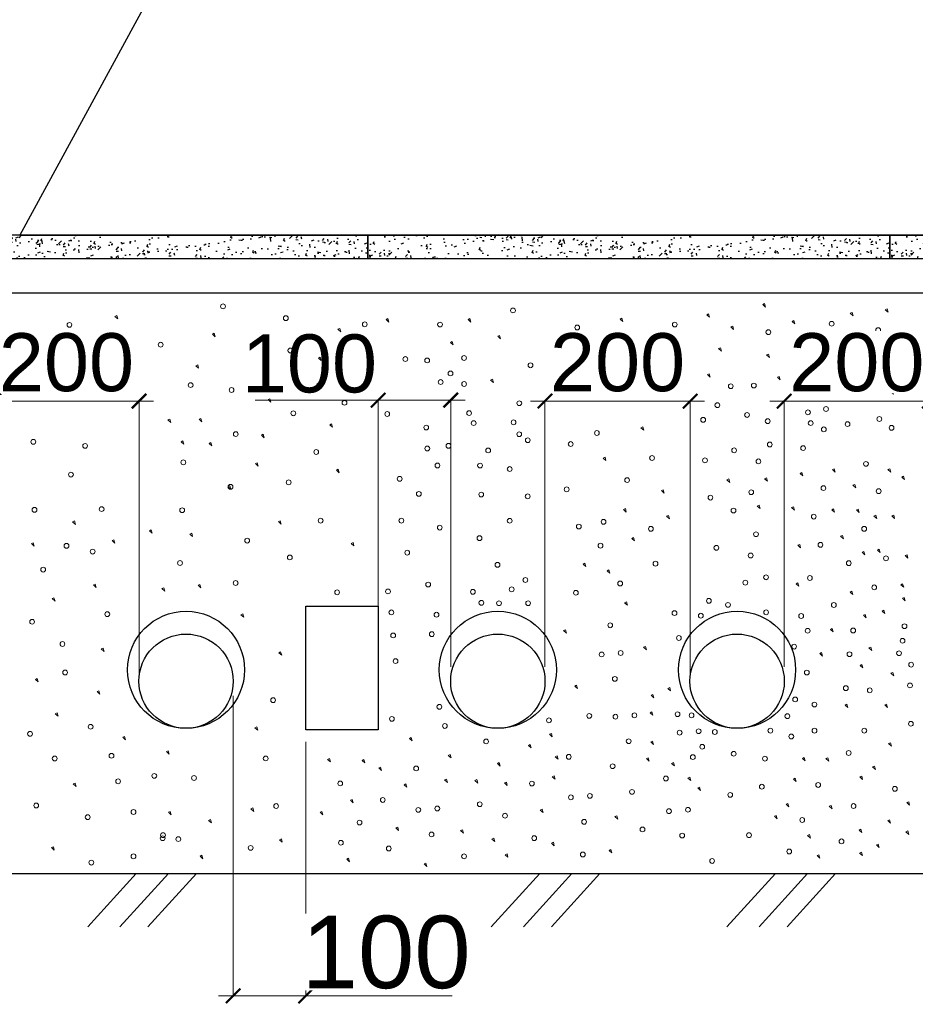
# Model space of a CAD drawing. Header units: millimetres. Extents: x 523209 to 536718, y -48289 to -47398.
# Tile 93 of 116: x 533691 to 533709, y -47885 to -47864. Entities that reach past the tile are written whole.
import ezdxf

# ---------------------------------------------------------------- set-up
doc = ezdxf.new("R2010")
doc.units = ezdxf.units.MM
doc.layers.get('Defpoints').update_dxf_attribs({"color": 140})
doc.layers.add('Размер', color=7, linetype='Continuous', lineweight=13)
doc.layers.add('Схема', color=1, linetype='Continuous', true_color=0xff0000)
doc.styles.get("Standard").update_dxf_attribs({"font": 'arial.ttf'})
doc.dimstyles.new('1-100(2.5)', dxfattribs={"dimscale": 100, "dimtxt": 2.5, "dimasz": 2, "dimexe": 1, "dimexo": 1, "dimgap": 1, "dimtad": 1, "dimdec": 0, "dimzin": 9, "dimtxsty": 'Standard', "dimblk": 'ARCHTICK', "dimcen": 0, "dimdle": 0.5, "dimclrd": 5, "dimclre": 5, "dimclrt": 5, "dimadec": 0, "dimazin": 0, "dimtm": 1e-09, "dimtfac": 1, "dimtdec": 0, "dimtmove": 0, "dimatfit": 3, "dimldrblk": 'NONE', "dimfxl": 1, "dimlwd": 15, "dimlwe": 15, "dimarcsym": 0})

# ---------------------------------------------------------------- blocks, each defined once
blk = doc.blocks.new('_ArchTick')
at = {"color": 0, "linetype": 'ByBlock', "const_width": 0.15}
blk.add_lwpolyline([(-0.5, -0.5), (0.5, 0.5)], dxfattribs=at)
blk = doc.blocks.new('*D318')
at = {"layer": 'Defpoints', "color": 0, "linetype": 'Continuous', "lineweight": 30, "ltscale": 50, "transparency": 16777216}
for p in [(5206848.7, 918620.4), (5206948.7, 918556.8), (5206948.7, 918186.3)]:
    blk.add_point(p, dxfattribs=at)
at = {"layer": 'Схема', "color": 7, "linetype": 'Continuous', "lineweight": 15, "ltscale": 50, "transparency": 16777216}
for p, q in [((5206848.7, 918600.4), (5206848.7, 918186.3)), ((5206948.7, 918536.8), (5206948.7, 918186.3)), ((5206828.7, 918186.3), (5206948.7, 918186.3)), ((5206948.7, 918186.3), (5207150.6, 918186.3))]:
    blk.add_line(p, q, dxfattribs=at)
at = {"layer": 'Схема', "color": 7, "linetype": 'Continuous', "lineweight": 15, "ltscale": 50, "transparency": 16777216, "xscale": 20.00000000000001, "yscale": 20.00000000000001, "zscale": 20.00000000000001, "rotation": 180}
blk.add_blockref('_ArchTick', (5206848.7, 918186.3), dxfattribs=at)
at = {"layer": 'Схема', "color": 7, "linetype": 'Continuous', "lineweight": 15, "ltscale": 50, "transparency": 16777216, "xscale": 20.00000000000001, "yscale": 20.00000000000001, "zscale": 20.00000000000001}
blk.add_blockref('_ArchTick', (5206948.7, 918186.3), dxfattribs=at)
at = {"layer": 'Схема', "color": 7, "linetype": 'Continuous', "lineweight": 20, "ltscale": 50, "transparency": 16777216, "insert": (5207059.7, 918246.3), "char_height": 30, "attachment_point": 5, "bg_fill": 3, "box_fill_scale": 1.1, "bg_fill_color": 256, "bg_fill_true_color": 13158600, "bg_fill_transparency": 0}
blk.add_mtext('{\\H3.33333x;100}', dxfattribs=at)
blk = doc.blocks.new('_None')
blk = doc.blocks.new('*D319')
at = {"layer": 'Defpoints', "color": 0, "linetype": 'Continuous', "lineweight": 30, "ltscale": 50, "transparency": 16777216}
for p in [(5207048.7, 919008.1), (5207148.7, 918620.4), (5207048.7, 918556.8)]:
    blk.add_point(p, dxfattribs=at)
at = {"layer": 'Схема', "color": 7, "linetype": 'Continuous', "lineweight": 15, "ltscale": 50, "transparency": 16777216}
for p, q in [((5207048.7, 919008.1), (5206879.1, 919008.1)), ((5207048.7, 918576.8), (5207048.7, 919008.1)), ((5207168.7, 919008.1), (5207048.7, 919008.1)), ((5207148.7, 918640.4), (5207148.7, 919008.1))]:
    blk.add_line(p, q, dxfattribs=at)
at = {"layer": 'Схема', "color": 7, "linetype": 'Continuous', "lineweight": 15, "ltscale": 50, "transparency": 16777216, "xscale": 20.00000000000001, "yscale": 20.00000000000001, "zscale": 20.00000000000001, "rotation": 180}
blk.add_blockref('_ArchTick', (5207048.7, 919008.1), dxfattribs=at)
at = {"layer": 'Схема', "color": 7, "linetype": 'Continuous', "lineweight": 15, "ltscale": 50, "transparency": 16777216, "xscale": 20.00000000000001, "yscale": 20.00000000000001, "zscale": 20.00000000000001}
blk.add_blockref('_ArchTick', (5207148.7, 919008.1), dxfattribs=at)
at = {"layer": 'Схема', "color": 7, "linetype": 'Continuous', "lineweight": 20, "ltscale": 50, "transparency": 16777216, "insert": (5206953.9, 919058.1), "char_height": 30, "attachment_point": 5, "bg_fill": 3, "box_fill_scale": 1.1, "bg_fill_color": 256, "bg_fill_true_color": 13158600, "bg_fill_transparency": 0}
blk.add_mtext('{\\H2.66667x;100}', dxfattribs=at)
blk = doc.blocks.new('*D323')
at = {"layer": 'Defpoints', "color": 0, "linetype": 'Continuous', "lineweight": 30, "ltscale": 50, "transparency": 16777216}
for p in [(5206718.9, 919006.7), (5206518.7, 918620.4), (5206718.9, 918606.2)]:
    blk.add_point(p, dxfattribs=at)
at = {"layer": 'Схема', "color": 7, "linetype": 'Continuous', "lineweight": 15, "ltscale": 50, "transparency": 16777216}
for p, q in [((5206498.7, 919006.7), (5206738.9, 919006.7)), ((5206518.7, 918640.4), (5206518.7, 919006.7)), ((5206718.9, 918626.2), (5206718.9, 919006.7))]:
    blk.add_line(p, q, dxfattribs=at)
at = {"layer": 'Схема', "color": 7, "linetype": 'Continuous', "lineweight": 15, "ltscale": 50, "transparency": 16777216, "xscale": 20.00000000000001, "yscale": 20.00000000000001, "zscale": 20.00000000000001, "rotation": 180}
blk.add_blockref('_ArchTick', (5206518.7, 919006.7), dxfattribs=at)
at = {"layer": 'Схема', "color": 7, "linetype": 'Continuous', "lineweight": 15, "ltscale": 50, "transparency": 16777216, "xscale": 20.00000000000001, "yscale": 20.00000000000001, "zscale": 20.00000000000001}
blk.add_blockref('_ArchTick', (5206718.9, 919006.7), dxfattribs=at)
at = {"layer": 'Схема', "color": 7, "linetype": 'Continuous', "lineweight": 20, "ltscale": 50, "transparency": 16777216, "insert": (5206618.8, 919059.8), "char_height": 30, "attachment_point": 5, "bg_fill": 3, "box_fill_scale": 1.1, "bg_fill_color": 256, "bg_fill_true_color": 13158600, "bg_fill_transparency": 0}
blk.add_mtext('{\\H2.66667x;200}', dxfattribs=at)
blk = doc.blocks.new('*D324')
at = {"layer": 'Defpoints', "color": 0, "linetype": 'Continuous', "lineweight": 30, "ltscale": 50, "transparency": 16777216}
for p in [(5207478.9, 919006.7), (5207278.7, 918620.4), (5207478.9, 918606.2)]:
    blk.add_point(p, dxfattribs=at)
at = {"layer": 'Схема', "color": 7, "linetype": 'Continuous', "lineweight": 15, "ltscale": 50, "transparency": 16777216}
for p, q in [((5207258.7, 919006.7), (5207498.9, 919006.7)), ((5207278.7, 918640.4), (5207278.7, 919006.7)), ((5207478.9, 918626.2), (5207478.9, 919006.7))]:
    blk.add_line(p, q, dxfattribs=at)
at = {"layer": 'Схема', "color": 7, "linetype": 'Continuous', "lineweight": 15, "ltscale": 50, "transparency": 16777216, "xscale": 20.00000000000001, "yscale": 20.00000000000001, "zscale": 20.00000000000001, "rotation": 180}
blk.add_blockref('_ArchTick', (5207278.7, 919006.7), dxfattribs=at)
at = {"layer": 'Схема', "color": 7, "linetype": 'Continuous', "lineweight": 15, "ltscale": 50, "transparency": 16777216, "xscale": 20.00000000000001, "yscale": 20.00000000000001, "zscale": 20.00000000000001}
blk.add_blockref('_ArchTick', (5207478.9, 919006.7), dxfattribs=at)
at = {"layer": 'Схема', "color": 7, "linetype": 'Continuous', "lineweight": 20, "ltscale": 50, "transparency": 16777216, "insert": (5207378.8, 919059.8), "char_height": 30, "attachment_point": 5, "bg_fill": 3, "box_fill_scale": 1.1, "bg_fill_color": 256, "bg_fill_true_color": 13158600, "bg_fill_transparency": 0}
blk.add_mtext('{\\H2.66667x;200}', dxfattribs=at)
blk = doc.blocks.new('*D325')
at = {"layer": 'Defpoints', "color": 0, "linetype": 'Continuous', "lineweight": 30, "ltscale": 50, "transparency": 16777216}
for p in [(5207808.9, 919006.7), (5207608.7, 918620.4), (5207808.9, 918606.2)]:
    blk.add_point(p, dxfattribs=at)
at = {"layer": 'Схема', "color": 7, "linetype": 'Continuous', "lineweight": 15, "ltscale": 50, "transparency": 16777216}
for p, q in [((5207588.7, 919006.7), (5207828.9, 919006.7)), ((5207608.7, 918640.4), (5207608.7, 919006.7)), ((5207808.9, 918626.2), (5207808.9, 919006.7))]:
    blk.add_line(p, q, dxfattribs=at)
at = {"layer": 'Схема', "color": 7, "linetype": 'Continuous', "lineweight": 15, "ltscale": 50, "transparency": 16777216, "xscale": 20.00000000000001, "yscale": 20.00000000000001, "zscale": 20.00000000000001, "rotation": 180}
blk.add_blockref('_ArchTick', (5207608.7, 919006.7), dxfattribs=at)
at = {"layer": 'Схема', "color": 7, "linetype": 'Continuous', "lineweight": 15, "ltscale": 50, "transparency": 16777216, "xscale": 20.00000000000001, "yscale": 20.00000000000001, "zscale": 20.00000000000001}
blk.add_blockref('_ArchTick', (5207808.9, 919006.7), dxfattribs=at)
at = {"layer": 'Схема', "color": 7, "linetype": 'Continuous', "lineweight": 20, "ltscale": 50, "transparency": 16777216, "insert": (5207708.8, 919059.8), "char_height": 30, "attachment_point": 5, "bg_fill": 3, "box_fill_scale": 1.1, "bg_fill_color": 256, "bg_fill_true_color": 13158600, "bg_fill_transparency": 0}
blk.add_mtext('{\\H2.66667x;200}', dxfattribs=at)
blk = doc.blocks.new('A$Cab4c6fdf')
at = {"layer": 'Размер', "linetype": 'Continuous', "lineweight": 30, "ltscale": 100}
h = blk.add_hatch(dxfattribs=at)
h.set_pattern_fill('AR-CONC', color=256, scale=0.2)
h.set_pattern_definition([(50, (-10445750.252, -1916817.446), (36.4369338, -3.18781711), [3.81, -41.91]), (355, (-10445750.25, -1916817.446), (-7.04868428, 38.21136905), [3.048, -33.52811683]), (100.4514447, (-10445747.215, -1916817.71), (29.38824942, 35.02355038), [3.23800176, -35.61804892]), (46.1842, (-10445750.25, -1916807.286), (54.21580818, -8.40846559), [5.715, -62.865]), (96.6355576, (-10445745.734, -1916807.987), (47.4808268, 49.48522492), [4.85700463, -53.42712163]), (351.1841512, (-10445750.25, -1916807.286), (47.4808268, 49.48522492), [4.5719934, -50.29194638]), (21, (-10445745.172, -1916809.826), (30.32287825, -20.45303964), [3.81, -41.91]), (326, (-10445745.17, -1916809.826), (12.36040567, 36.83759322), [3.048, -33.528]), (71.451445, (-10445742.645, -1916811.53), (42.68328386, 16.38455378), [3.23800176, -35.61798752]), (37.5, (-10445750.252, -1916817.446), (0.61772065, 16.911007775), [0, -33.1216, 0, -34.036, 0, -33.655]), (7.5, (-10445750.252, -1916817.446), (13.363932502, 20.036114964), [0, -19.4056, 0, -32.3596, 0, -12.827]), (327.5, (-10445761.58, -1916817.446), (27.118119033, -1.145748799), [0, -12.7, 0, -39.624, 0, -52.578]), (317.5, (-10445766.66, -1916817.446), (29.625836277, 5.085298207), [0, -16.51, 0, -26.3144, 0, -37.338])])
h.paths.add_polyline_path([(3374.5, 1661.9), (2654.5, 1661.9), (2654.5, 1629.9), (3374.5, 1629.9)])
h = blk.add_hatch(dxfattribs=at)
h.set_pattern_fill('AR-CONC', color=256, scale=0.2)
h.set_pattern_definition([(50, (-10445030.252, -1916817.446), (36.4369338, -3.18781711), [3.81, -41.91]), (355, (-10445030.25, -1916817.446), (-7.04868428, 38.21136905), [3.048, -33.52811683]), (100.4514447, (-10445027.215, -1916817.71), (29.38824942, 35.02355038), [3.23800176, -35.61804892]), (46.1842, (-10445030.25, -1916807.286), (54.21580818, -8.40846559), [5.715, -62.865]), (96.6355576, (-10445025.734, -1916807.987), (47.4808268, 49.48522492), [4.85700463, -53.42712163]), (351.1841512, (-10445030.25, -1916807.286), (47.4808268, 49.48522492), [4.5719934, -50.29194638]), (21, (-10445025.172, -1916809.826), (30.32287825, -20.45303964), [3.81, -41.91]), (326, (-10445025.17, -1916809.826), (12.36040567, 36.83759322), [3.048, -33.528]), (71.451445, (-10445022.645, -1916811.53), (42.68328386, 16.38455378), [3.23800176, -35.61798752]), (37.5, (-10445030.252, -1916817.446), (0.61772065, 16.911007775), [0, -33.1216, 0, -34.036, 0, -33.655]), (7.5, (-10445030.252, -1916817.446), (13.363932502, 20.036114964), [0, -19.4056, 0, -32.3596, 0, -12.827]), (327.5, (-10445041.58, -1916817.446), (27.118119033, -1.145748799), [0, -12.7, 0, -39.624, 0, -52.578]), (317.5, (-10445046.66, -1916817.446), (29.625836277, 5.085298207), [0, -16.51, 0, -26.3144, 0, -37.338])])
h.paths.add_polyline_path([(4094.5, 1661.9), (3374.5, 1661.9), (3374.5, 1629.9), (4094.5, 1629.9)])
h = blk.add_hatch(dxfattribs=at)
h.set_pattern_fill('AR-CONC', color=256, scale=0.2)
h.set_pattern_definition([(50, (-10444310.252, -1916817.446), (36.4369338, -3.18781711), [3.81, -41.91]), (355, (-10444310.25, -1916817.446), (-7.04868428, 38.21136905), [3.048, -33.52811683]), (100.4514447, (-10444307.215, -1916817.71), (29.38824942, 35.02355038), [3.23800176, -35.61804892]), (46.1842, (-10444310.25, -1916807.286), (54.21580818, -8.40846559), [5.715, -62.865]), (96.6355576, (-10444305.734, -1916807.987), (47.4808268, 49.48522492), [4.85700463, -53.42712163]), (351.1841512, (-10444310.25, -1916807.286), (47.4808268, 49.48522492), [4.5719934, -50.29194638]), (21, (-10444305.172, -1916809.826), (30.32287825, -20.45303964), [3.81, -41.91]), (326, (-10444305.17, -1916809.826), (12.36040567, 36.83759322), [3.048, -33.528]), (71.451445, (-10444302.645, -1916811.53), (42.68328386, 16.38455378), [3.23800176, -35.61798752]), (37.5, (-10444310.252, -1916817.446), (0.61772065, 16.911007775), [0, -33.1216, 0, -34.036, 0, -33.655]), (7.5, (-10444310.252, -1916817.446), (13.363932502, 20.036114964), [0, -19.4056, 0, -32.3596, 0, -12.827]), (327.5, (-10444321.58, -1916817.446), (27.118119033, -1.145748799), [0, -12.7, 0, -39.624, 0, -52.578]), (317.5, (-10444326.66, -1916817.446), (29.625836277, 5.085298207), [0, -16.51, 0, -26.3144, 0, -37.338])])
h.paths.add_polyline_path([(4814.5, 1661.9), (4094.5, 1661.9), (4094.5, 1629.9), (4814.5, 1629.9)])
at = {"layer": 'Схема', "color": 7, "linetype": 'Continuous', "lineweight": 30, "ltscale": 100}
for p, q in [((2894.5, 1661.9), (3854.5, 1661.9)), ((3854.5, 1661.9), (4814.5, 1661.9)), ((5102.9, 1581.9), (1574.9, 1581.9))]:
    blk.add_line(p, q, dxfattribs=at)
at = {"layer": 'Схема', "color": 7, "linetype": 'Continuous', "lineweight": 20, "ltscale": 100}
for p, q in [((3919.2, 1566.4), (3921.7, 1567.6)), ((3923.1, 1562.9), (3919.2, 1566.4)), ((3921.7, 1567.6), (3923.1, 1562.9)), ((3025.9, 1550), (3028.4, 1551.2)), ((3029.7, 1546.6), (3025.9, 1550)), ((3028.4, 1551.2), (3029.7, 1546.6)), ((3842, 1552.4), (3844.5, 1553.6)), ((3845.8, 1548.9), (3842, 1552.4)), ((3844.5, 1553.6), (3845.8, 1548.9)), ((4040, 1554.3), (4042.5, 1555.5)), ((4043.9, 1550.8), (4040, 1554.3)), ((4042.5, 1555.5), (4043.9, 1550.8)), ((4088.3, 1559.1), (4090.8, 1560.3)), ((4092.2, 1555.7), (4088.3, 1559.1)), ((4090.8, 1560.3), (4092.2, 1555.7)), ((3399.7, 1545.8), (3402.2, 1547)), ((3403.5, 1542.3), (3399.7, 1545.8)), ((3402.2, 1547), (3403.5, 1542.3)), ((3513, 1545.8), (3515.5, 1547)), ((3516.8, 1542.3), (3513, 1545.8)), ((3515.5, 1547), (3516.8, 1542.3)), ((3722.6, 1546.3), (3725.1, 1547.5)), ((3726.4, 1542.8), (3722.6, 1546.3)), ((3725.1, 1547.5), (3726.4, 1542.8)), ((3875.3, 1535.5), (3877.8, 1536.7)), ((3879.1, 1532), (3875.3, 1535.5)), ((3877.8, 1536.7), (3879.1, 1532)), ((3959.8, 1543.2), (3962.3, 1544.4)), ((3963.6, 1539.7), (3959.8, 1543.2)), ((3962.3, 1544.4), (3963.6, 1539.7)), ((3160.2, 1525.5), (3162.7, 1526.7)), ((3164, 1522), (3160.2, 1525.5)), ((3162.7, 1526.7), (3164, 1522)), ((3333.4, 1532.3), (3335.8, 1533.5)), ((3337.2, 1528.8), (3333.4, 1532.3)), ((3335.8, 1533.5), (3337.2, 1528.8)), ((3553.8, 1522.6), (3556.3, 1523.8)), ((3557.6, 1519.2), (3553.8, 1522.6)), ((3556.3, 1523.8), (3557.6, 1519.2)), ((2993.5, 1509.8), (2996, 1511)), ((2997.3, 1506.3), (2993.5, 1509.8)), ((2996, 1511), (2997.3, 1506.3)), ((3488.4, 1514.1), (3490.9, 1515.4)), ((3492.3, 1510.7), (3488.4, 1514.1)), ((3490.9, 1515.4), (3492.3, 1510.7)), ((3637.5, 1515.8), (3640, 1517.1)), ((3641.4, 1512.4), (3637.5, 1515.8)), ((3640, 1517.1), (3641.4, 1512.4)), ((3734.7, 1511.3), (3737.2, 1512.5)), ((3738.6, 1507.8), (3734.7, 1511.3)), ((3737.2, 1512.5), (3738.6, 1507.8)), ((4106.2, 1515.2), (4108.7, 1516.4)), ((4110, 1511.7), (4106.2, 1515.2)), ((4108.7, 1516.4), (4110, 1511.7)), ((3672, 1496.7), (3674.5, 1497.9)), ((3675.8, 1493.2), (3672, 1496.7)), ((3674.5, 1497.9), (3675.8, 1493.2)), ((3702.1, 1501.5), (3704.6, 1502.8)), ((3706, 1498.1), (3702.1, 1501.5)), ((3704.6, 1502.8), (3706, 1498.1)), ((3858.4, 1505.6), (3860.9, 1506.8)), ((3862.2, 1502.1), (3858.4, 1505.6)), ((3860.9, 1506.8), (3862.2, 1502.1)), ((3924.5, 1496.9), (3927, 1498.1)), ((3928.4, 1493.4), (3924.5, 1496.9)), ((3927, 1498.1), (3928.4, 1493.4)), ((4025.6, 1497.8), (4028.1, 1499)), ((4029.4, 1494.4), (4025.6, 1497.8)), ((4028.1, 1499), (4029.4, 1494.4)), ((3137.5, 1481.9), (3140, 1483.1)), ((3141.3, 1478.5), (3137.5, 1481.9)), ((3140, 1483.1), (3141.3, 1478.5)), ((3022.9, 1470), (3025.4, 1471.2)), ((3026.8, 1466.6), (3022.9, 1470)), ((3025.4, 1471.2), (3026.8, 1466.6)), ((3842.9, 1469.8), (3845.4, 1471)), ((3846.8, 1466.4), (3842.9, 1469.8)), ((3845.4, 1471), (3846.8, 1466.4)), ((3939.5, 1466), (3942, 1467.2)), ((3942, 1467.2), (3943.3, 1462.5)), ((3994.1, 1468.4), (3996.6, 1469.6)), ((3997.9, 1464.9), (3994.1, 1468.4)), ((3996.6, 1469.6), (3997.9, 1464.9)), ((3544, 1462.3), (3546.5, 1463.5)), ((3547.8, 1458.9), (3544, 1462.3)), ((3546.5, 1463.5), (3547.8, 1458.9)), ((3658.9, 1456.8), (3661.4, 1458.1)), ((3662.7, 1453.4), (3658.9, 1456.8)), ((3661.4, 1458.1), (3662.7, 1453.4)), ((3943.3, 1462.5), (3939.5, 1466)), ((4095.6, 1446.2), (4098.1, 1447.4)), ((4099.4, 1442.7), (4095.6, 1446.2)), ((4098.1, 1447.4), (4099.4, 1442.7)), ((3099, 1407.3), (3101.5, 1408.5)), ((3102.8, 1403.9), (3099, 1407.3)), ((3101.5, 1408.5), (3102.8, 1403.9)), ((3142, 1408.1), (3144.5, 1409.3)), ((3145.8, 1404.6), (3142, 1408.1)), ((3144.5, 1409.3), (3145.8, 1404.6)), ((3751.2, 1396.3), (3753.7, 1397.5)), ((3755.1, 1392.9), (3751.2, 1396.3)), ((3753.7, 1397.5), (3755.1, 1392.9)), ((3117.1, 1377.2), (3119.6, 1378.4)), ((3120.9, 1373.7), (3117.1, 1377.2)), ((3119.6, 1378.4), (3120.9, 1373.7)), ((3155.6, 1374.9), (3158.1, 1376.1)), ((3159.4, 1371.4), (3155.6, 1374.9)), ((3158.1, 1376.1), (3159.4, 1371.4)), ((3699.2, 1354.7), (3701.7, 1355.9)), ((3703, 1351.3), (3699.2, 1354.7)), ((3701.7, 1355.9), (3703, 1351.3)), ((3970.8, 1333.5), (3973.3, 1334.7)), ((3974.6, 1330), (3970.8, 1333.5)), ((3973.3, 1334.7), (3974.6, 1330)), ((4015.3, 1338.8), (4017.8, 1340)), ((4019.2, 1335.4), (4015.3, 1338.8)), ((4017.8, 1340), (4019.2, 1335.4)), ((4091.9, 1338.8), (4094.4, 1340)), ((4095.8, 1335.4), (4091.9, 1338.8)), ((4094.4, 1340), (4095.8, 1335.4)), ((3869.9, 1324.6), (3872.4, 1325.8)), ((3873.7, 1321.1), (3869.9, 1324.6)), ((3872.4, 1325.8), (3873.7, 1321.1)), ((3921.8, 1326.1), (3924.3, 1327.3)), ((3925.7, 1322.6), (3921.8, 1326.1)), ((3924.3, 1327.3), (3925.7, 1322.6)), ((4043.7, 1317.1), (4046.2, 1318.3)), ((4046.2, 1318.3), (4047.5, 1313.6)), ((4111, 1328.4), (4113.5, 1329.6)), ((4114.8, 1324.9), (4111, 1328.4)), ((4113.5, 1329.6), (4114.8, 1324.9)), ((3181.7, 1315.2), (3184.2, 1316.4)), ((3185.6, 1311.7), (3181.7, 1315.2)), ((3184.2, 1316.4), (3185.6, 1311.7)), ((3779.6, 1309.8), (3782.1, 1311)), ((3783.5, 1306.3), (3779.6, 1309.8)), ((3782.1, 1311), (3783.5, 1306.3)), ((4047.5, 1313.6), (4043.7, 1317.1)), ((3727.3, 1283.7), (3729.8, 1284.9)), ((3731.1, 1280.2), (3727.3, 1283.7)), ((3729.8, 1284.9), (3731.1, 1280.2)), ((3911.7, 1288.4), (3914.2, 1289.6)), ((3915.6, 1284.9), (3911.7, 1288.4)), ((3914.2, 1289.6), (3915.6, 1284.9)), ((3959.1, 1286.4), (3961.6, 1287.6)), ((3962.9, 1283), (3959.1, 1286.4)), ((3961.6, 1287.6), (3962.9, 1283)), ((4014.4, 1283.4), (4016.9, 1284.6)), ((4018.3, 1279.9), (4014.4, 1283.4)), ((4016.9, 1284.6), (4018.3, 1279.9)), ((4048.5, 1283.1), (4051, 1284.4)), ((4052.3, 1279.7), (4048.5, 1283.1)), ((4051, 1284.4), (4052.3, 1279.7)), ((2967.5, 1266.7), (2970, 1267.9)), ((2971.4, 1263.2), (2967.5, 1266.7)), ((2970, 1267.9), (2971.4, 1263.2)), ((3786.7, 1274.3), (3789.2, 1275.5)), ((3790.6, 1270.9), (3786.7, 1274.3)), ((3789.2, 1275.5), (3790.6, 1270.9)), ((4072.6, 1274.5), (4075.1, 1275.7)), ((4076.4, 1271.1), (4072.6, 1274.5)), ((4075.1, 1275.7), (4076.4, 1271.1)), ((4097.3, 1274.8), (4099.8, 1276)), ((4101.1, 1271.4), (4097.3, 1274.8)), ((4099.8, 1276), (4101.1, 1271.4)), ((3073.3, 1254.5), (3075.8, 1255.7)), ((3077.1, 1251), (3073.3, 1254.5)), ((3075.8, 1255.7), (3077.1, 1251)), ((3129.2, 1249.8), (3131.7, 1251)), ((3133, 1246.3), (3129.2, 1249.8)), ((3131.7, 1251), (3133, 1246.3)), ((2910.7, 1236.6), (2913.2, 1237.8)), ((2914.5, 1233.2), (2910.7, 1236.6)), ((2913.2, 1237.8), (2914.5, 1233.2)), ((3022, 1240.9), (3024.5, 1242.1)), ((3025.9, 1237.4), (3022, 1240.9)), ((3024.5, 1242.1), (3025.9, 1237.4)), ((3738.6, 1243.7), (3741.1, 1244.9)), ((3742.4, 1240.3), (3738.6, 1243.7)), ((3741.1, 1244.9), (3742.4, 1240.3)), ((4026.7, 1246.8), (4029.2, 1248)), ((4030.5, 1243.4), (4026.7, 1246.8)), ((4029.2, 1248), (4030.5, 1243.4)), ((3967.7, 1234.3), (3970.2, 1235.5)), ((3971.5, 1230.9), (3967.7, 1234.3)), ((3970.2, 1235.5), (3971.5, 1230.9)), ((4056.2, 1224.8), (4058.7, 1226)), ((4060, 1221.4), (4056.2, 1224.8)), ((4058.7, 1226), (4060, 1221.4)), ((4077.3, 1227.8), (4079.8, 1229)), ((4081.2, 1224.3), (4077.3, 1227.8)), ((4079.8, 1229), (4081.2, 1224.3)), ((3671.5, 1208.3), (3674, 1209.5)), ((3674, 1209.5), (3675.3, 1204.9)), ((4115.7, 1220.2), (4118.2, 1221.4)), ((4119.5, 1216.8), (4115.7, 1220.2)), ((4118.2, 1221.4), (4119.5, 1216.8)), ((3675.3, 1204.9), (3671.5, 1208.3)), ((3704.6, 1199.3), (3707.1, 1200.5)), ((3708.5, 1195.8), (3704.6, 1199.3)), ((3707.1, 1200.5), (3708.5, 1195.8)), ((3965.3, 1181.3), (3967.8, 1182.6)), ((3967.8, 1182.6), (3969.1, 1177.9)), ((2996.2, 1179.7), (2998.7, 1180.9)), ((3000, 1176.2), (2996.2, 1179.7)), ((2998.7, 1180.9), (3000, 1176.2)), ((3090.7, 1174.6), (3093.2, 1175.8)), ((3094.5, 1171.2), (3090.7, 1174.6)), ((3093.2, 1175.8), (3094.5, 1171.2)), ((3140.5, 1179.3), (3143, 1180.5)), ((3144.3, 1175.9), (3140.5, 1179.3)), ((3143, 1180.5), (3144.3, 1175.9)), ((3969.1, 1177.9), (3965.3, 1181.3)), ((4039.8, 1169.9), (4042.3, 1171.1)), ((4043.6, 1166.5), (4039.8, 1169.9)), ((4042.3, 1171.1), (4043.6, 1166.5)), ((4109.7, 1180), (4112.2, 1181.2)), ((4113.6, 1176.6), (4109.7, 1180)), ((4112.2, 1181.2), (4113.6, 1176.6)), ((2939.3, 1160.9), (2941.8, 1162.1)), ((2943.2, 1157.4), (2939.3, 1160.9)), ((2941.8, 1162.1), (2943.2, 1157.4)), ((3728.7, 1155.2), (3731.2, 1156.4)), ((3732.5, 1151.8), (3728.7, 1155.2)), ((3731.2, 1156.4), (3732.5, 1151.8)), ((4111.9, 1161.3), (4114.4, 1162.5)), ((4115.7, 1157.8), (4111.9, 1161.3)), ((4114.4, 1162.5), (4115.7, 1157.8)), ((4083.8, 1143.7), (4086.3, 1144.9)), ((4087.7, 1140.3), (4083.8, 1143.7)), ((4086.3, 1144.9), (4087.7, 1140.3)), ((3199.7, 1138.5), (3202.2, 1139.7)), ((3203.5, 1135), (3199.7, 1138.5)), ((3202.2, 1139.7), (3203.5, 1135)), ((4058, 1137.8), (4060.5, 1139)), ((4061.8, 1134.3), (4058, 1137.8)), ((4060.5, 1139), (4061.8, 1134.3)), ((3644.6, 1116.7), (3647.1, 1117.9)), ((3648.4, 1113.2), (3644.6, 1116.7)), ((3647.1, 1117.9), (3648.4, 1113.2)), ((4012.7, 1118.4), (4015.2, 1119.6)), ((4016.5, 1115), (4012.7, 1118.4)), ((4015.2, 1119.6), (4016.5, 1115)), ((3007, 1091.4), (3009.5, 1092.6)), ((3010.8, 1087.9), (3007, 1091.4)), ((3009.5, 1092.6), (3010.8, 1087.9)), ((3755, 1093.7), (3757.5, 1094.9)), ((3758.8, 1090.2), (3755, 1093.7)), ((3757.5, 1094.9), (3758.8, 1090.2)), ((4065.7, 1092.8), (4068.2, 1094)), ((4069.5, 1089.4), (4065.7, 1092.8)), ((4068.2, 1094), (4069.5, 1089.4)), ((3997.8, 1085.1), (4000.3, 1086.3)), ((4001.6, 1081.6), (3997.8, 1085.1)), ((4000.3, 1086.3), (4001.6, 1081.6)), ((4053.5, 1068.6), (4056, 1069.8)), ((4057.3, 1065.2), (4053.5, 1068.6)), ((4056, 1069.8), (4057.3, 1065.2)), ((2916.3, 1049.4), (2918.8, 1050.6)), ((2920.1, 1045.9), (2916.3, 1049.4)), ((2918.8, 1050.6), (2920.1, 1045.9)), ((4096.1, 1057.9), (4098.6, 1059.1)), ((4099.9, 1054.4), (4096.1, 1057.9)), ((4098.6, 1059.1), (4099.9, 1054.4)), ((3001.3, 1032.5), (3003.8, 1033.7)), ((3005.2, 1029), (3001.3, 1032.5)), ((3003.8, 1033.7), (3005.2, 1029)), ((3660.1, 1040.1), (3662.6, 1041.4)), ((3663.9, 1036.7), (3660.1, 1040.1)), ((3662.6, 1041.4), (3663.9, 1036.7)), ((3788.4, 1036.9), (3790.9, 1038.1)), ((3792.2, 1033.4), (3788.4, 1036.9)), ((3790.9, 1038.1), (3792.2, 1033.4)), ((3765.3, 1027.5), (3767.8, 1028.7)), ((3769.2, 1024), (3765.3, 1027.5)), ((3767.8, 1028.7), (3769.2, 1024)), ((4032.9, 1013.8), (4035.4, 1015.1)), ((4036.8, 1010.4), (4032.9, 1013.8)), ((4035.4, 1015.1), (4036.8, 1010.4)), ((4087.4, 1014.1), (4089.9, 1015.3)), ((4091.3, 1010.7), (4087.4, 1014.1)), ((4089.9, 1015.3), (4091.3, 1010.7)), ((2943.5, 1001.9), (2946, 1003.2)), ((2947.4, 998.5), (2943.5, 1001.9)), ((2946, 1003.2), (2947.4, 998.5)), ((3763.9, 1003.5), (3766.4, 1004.7)), ((3767.8, 1000.1), (3763.9, 1003.5)), ((3766.4, 1004.7), (3767.8, 1000.1)), ((3036.6, 969.5), (3039.1, 970.7)), ((3040.4, 966.1), (3036.6, 969.5)), ((3039.1, 970.7), (3040.4, 966.1)), ((3625.2, 973.8), (3627.7, 975)), ((3629, 970.3), (3625.2, 973.8)), ((3627.7, 975), (3629, 970.3)), ((3764.9, 963.1), (3767.4, 964.3)), ((3767.4, 964.3), (3768.7, 959.7)), ((3096.9, 949.8), (3099.4, 951)), ((3099.4, 951), (3100.7, 946.3)), ((3596.1, 958.3), (3598.6, 959.5)), ((3599.9, 954.8), (3596.1, 958.3)), ((3598.6, 959.5), (3599.9, 954.8)), ((3768.7, 959.7), (3764.9, 963.1)), ((4092.8, 960.8), (4095.3, 962)), ((4096.6, 957.3), (4092.8, 960.8)), ((4095.3, 962), (4096.6, 957.3)), ((3100.7, 946.3), (3096.9, 949.8)), ((3633.2, 942.8), (3635.7, 944)), ((3637, 939.3), (3633.2, 942.8)), ((3635.7, 944), (3637, 939.3)), ((3758.8, 940.1), (3761.3, 941.3)), ((3762.6, 936.7), (3758.8, 940.1)), ((3761.3, 941.3), (3762.6, 936.7)), ((3974, 940.5), (3976.5, 941.7)), ((3977.8, 937.1), (3974, 940.5)), ((3976.5, 941.7), (3977.8, 937.1)), ((4006.4, 940.2), (4008.9, 941.4)), ((4010.3, 936.8), (4006.4, 940.2)), ((4008.9, 941.4), (4010.3, 936.8)), ((3553.3, 933.4), (3555.8, 934.6)), ((3557.1, 929.9), (3553.3, 933.4)), ((3555.8, 934.6), (3557.1, 929.9)), ((3793.5, 933.5), (3796, 934.7)), ((3797.4, 930.1), (3793.5, 933.5)), ((3796, 934.7), (3797.4, 930.1)), ((4070.8, 928.6), (4073.3, 929.8)), ((4074.6, 925.2), (4070.8, 928.6)), ((4073.3, 929.8), (4074.6, 925.2)), ((3522.3, 909.9), (3524.8, 911.1)), ((3526.1, 906.4), (3522.3, 909.9)), ((3524.8, 911.1), (3526.1, 906.4)), ((3629, 915), (3631.5, 916.3)), ((3632.8, 911.6), (3629, 915)), ((3631.5, 916.3), (3632.8, 911.6)), ((3816.1, 913.3), (3818.6, 914.5)), ((3819.9, 909.9), (3816.1, 913.3)), ((3818.6, 914.5), (3819.9, 909.9)), ((3961.5, 911.9), (3964, 913.2)), ((3965.3, 908.5), (3961.5, 911.9)), ((3964, 913.2), (3965.3, 908.5)), ((4053.2, 914.9), (4055.7, 916.1)), ((4057, 911.5), (4053.2, 914.9)), ((4055.7, 916.1), (4057, 911.5)), ((2968.4, 905.2), (2970.9, 906.4)), ((2972.3, 901.7), (2968.4, 905.2)), ((2970.9, 906.4), (2972.3, 901.7)), ((3563.2, 906.6), (3565.7, 907.8)), ((3567, 903.1), (3563.2, 906.6)), ((3565.7, 907.8), (3567, 903.1)), ((3829.7, 899.7), (3832.2, 900.9)), ((3833.5, 896.3), (3829.7, 899.7)), ((3832.2, 900.9), (3833.5, 896.3)), ((3612.5, 869), (3615, 870.2)), ((3615, 870.2), (3616.3, 865.6)), ((3951.5, 877.1), (3954, 878.3)), ((3955.3, 873.6), (3951.5, 877.1)), ((3954, 878.3), (3955.3, 873.6)), ((4011, 874.4), (4013.4, 875.6)), ((4014.8, 871), (4011, 874.4)), ((4013.4, 875.6), (4014.8, 871)), ((4118, 879.5), (4120.5, 880.7)), ((4121.8, 876), (4118, 879.5)), ((4120.5, 880.7), (4121.8, 876)), ((3099.7, 866.2), (3102.2, 867.4)), ((3103.5, 862.7), (3099.7, 866.2)), ((3102.2, 867.4), (3103.5, 862.7)), ((3155.1, 854.9), (3157.6, 856.1)), ((3157.6, 856.1), (3159, 851.5)), ((3616.3, 865.6), (3612.5, 869)), ((3715.4, 860.1), (3717.9, 861.3)), ((3719.3, 856.6), (3715.4, 860.1)), ((3717.9, 861.3), (3719.3, 856.6)), ((3935.3, 860.7), (3937.8, 861.9)), ((3939.2, 857.2), (3935.3, 860.7)), ((3937.8, 861.9), (3939.2, 857.2)), ((4091.6, 854.7), (4094.1, 855.9)), ((4094.1, 855.9), (4095.5, 851.2)), ((3159, 851.5), (3155.1, 854.9)), ((3502.5, 840.8), (3505, 842.1)), ((3505, 842.1), (3506.4, 837.4)), ((4052.2, 841.6), (4054.7, 842.8)), ((4054.7, 842.8), (4056, 838.1)), ((4095.5, 851.2), (4091.6, 854.7)), ((3506.4, 837.4), (3502.5, 840.8)), ((3545.8, 829.1), (3548.3, 830.3)), ((3549.6, 825.6), (3545.8, 829.1)), ((3548.3, 830.3), (3549.6, 825.6)), ((3981.1, 834.1), (3983.6, 835.3)), ((3984.9, 830.6), (3981.1, 834.1)), ((3983.6, 835.3), (3984.9, 830.6)), ((4056, 838.1), (4052.2, 841.6)), ((4116.8, 839.2), (4119.3, 840.4)), ((4120.6, 835.7), (4116.8, 839.2)), ((4119.3, 840.4), (4120.6, 835.7)), ((2938.4, 817.4), (2940.9, 818.6)), ((2942.2, 813.9), (2938.4, 817.4)), ((2940.9, 818.6), (2942.2, 813.9)), ((3628, 823.5), (3630.5, 824.7)), ((3631.8, 820), (3628, 823.5)), ((3630.5, 824.7), (3631.8, 820)), ((3707.4, 813.6), (3709.9, 814.8)), ((3709.9, 814.8), (3711.3, 810.2)), ((4076.1, 821), (4078.6, 822.2)), ((4079.9, 817.5), (4076.1, 821)), ((4078.6, 822.2), (4079.9, 817.5)), ((3143.4, 805.6), (3145.9, 806.8)), ((3147.2, 802.1), (3143.4, 805.6)), ((3145.9, 806.8), (3147.2, 802.1)), ((3564.1, 807.5), (3566.6, 808.7)), ((3567.9, 804), (3564.1, 807.5)), ((3566.6, 808.7), (3567.9, 804)), ((3711.3, 810.2), (3707.4, 813.6)), ((3994.2, 806.3), (3996.7, 807.5)), ((3998, 802.9), (3994.2, 806.3)), ((3996.7, 807.5), (3998, 802.9)), ((4052.8, 809.9), (4055.3, 811.1)), ((4056.6, 806.5), (4052.8, 809.9)), ((4055.3, 811.1), (4056.6, 806.5)), ((3055.3, 781.9), (2988.3, 707.9)), ((3099.5, 781.9), (3032.5, 707.9)), ((3138.2, 781.9), (3071.2, 707.9)), ((3611.9, 781.9), (3544.9, 707.9)), ((3656.1, 781.9), (3589.1, 707.9)), ((3694.8, 781.9), (3627.8, 707.9)), ((3936.9, 781.9), (3869.9, 707.9)), ((3981.1, 781.9), (3914.1, 707.9)), ((4019.8, 781.9), (3952.8, 707.9))]:
    blk.add_line(p, q, dxfattribs=at)
at = {"layer": 'Схема', "color": 7, "linetype": 'Continuous', "lineweight": 25, "ltscale": 100}
blk.add_line((1638.9, 781.9), (5038.9, 781.9), dxfattribs=at)
at = {"layer": 'Схема', "color": 7, "linetype": 'Continuous', "lineweight": 30, "ltscale": 100}
for points in [[(3374.5, 1661.9), (2654.5, 1661.9), (2654.5, 1629.9), (3374.5, 1629.9)], [(4094.5, 1661.9), (3374.5, 1661.9), (3374.5, 1629.9), (4094.5, 1629.9)], [(4814.5, 1661.9), (4094.5, 1661.9), (4094.5, 1629.9), (4814.5, 1629.9)]]:
    blk.add_lwpolyline(points, close=True, dxfattribs=at)
at = {"layer": 'Схема', "color": 7, "linetype": 'Continuous', "lineweight": 25, "ltscale": 100}
blk.add_lwpolyline([(3288.9, 1150.4), (3388.9, 1150.4), (3388.9, 979.8), (3288.9, 979.8)], close=True, dxfattribs=at)
at = {"layer": 'Схема', "color": 7, "linetype": 'Continuous', "lineweight": 20, "ltscale": 100}
for centre in [(3174.9, 1563.9), (3261.5, 1547.6), (3574.8, 1558.3), (2963.1, 1538.3), (3370.4, 1539.1), (3474.2, 1538.8), (3663.4, 1534.7), (3797.9, 1538.8), (4014.3, 1539.9), (3927, 1528.3), (4078.4, 1531), (3088.9, 1511), (2909, 1497.6), (3030.9, 1501.9), (3206.2, 1500.1), (3599, 1482.6), (3798.7, 1480.1), (3972, 1488.1), (4117.5, 1485.2), (3130.2, 1455.3), (3875.1, 1453.7), (3906.9, 1454.6), (3186.7, 1448.5), (3583.5, 1430.3), (3856.7, 1427.6), (3897.6, 1414.1), (3981.6, 1417.7), (4006.5, 1422.3), (3520.6, 1402.9), (3575.6, 1403.9), (3837.1, 1407.4), (3926.1, 1405.6), (3985.4, 1402.9), (4036.2, 1401.5), (4080, 1408.5), (4096.9, 1396.4), (3192.5, 1387.7), (3583.4, 1387.5), (3690.5, 1389.2), (4003.5, 1394.2), (2913.3, 1377), (2984.7, 1371.4), (3595.2, 1379.2), (3654.4, 1374), (3928.9, 1373.3), (3974.9, 1368.4), (3540.6, 1365.2), (3766.6, 1354.7), (3879.7, 1365.3), (3120.2, 1348.8), (3529.4, 1344.3), (3839.6, 1351.5), (3913.3, 1350.1), (4061.6, 1346.6), (2965.2, 1331.8), (3570.3, 1339.5), (3185.2, 1315), (3732.2, 1324.3), (3531, 1304.3), (3595.1, 1301.9), (3648.8, 1311.5), (3903.4, 1307.5), (4002.9, 1313.2), (4079.1, 1309), (3847.1, 1300.1), (2914.9, 1283.3), (3007.5, 1284.3), (3118.6, 1282.7), (3878.9, 1282.2), (3989.6, 1273.9), (3570.3, 1268.2), (3665.6, 1260.2), (3699.7, 1266.7), (3765, 1257), (3909.9, 1249.6), (4059.1, 1257), (2959, 1233.6), (3208.2, 1240.8), (3528.6, 1244.2), (3695.5, 1233.8), (3998.8, 1235), (2995.1, 1225.6), (3855.3, 1230.9), (3902.6, 1220.3), (3115.6, 1209.9), (3553.4, 1207.4), (3771.4, 1209), (4037.9, 1209.7), (4089.2, 1216.4), (2926.9, 1200.8), (3192.3, 1182.3), (3591.9, 1186.5), (3722.6, 1181.7), (3895.2, 1182.8), (3923.8, 1190.2), (3984.3, 1189.2), (3519.5, 1170.1), (3573, 1173.6), (3661.6, 1168.9), (4073, 1176.3), (3531.2, 1155), (3555.5, 1154.4), (3595.6, 1154.4), (3845, 1157.8), (3871.3, 1152.1), (4017.3, 1152), (3015.3, 1139.3), (3797.6, 1140.8), (3923.9, 1141.9), (2911.6, 1128.9), (3708.9, 1124), (3833.9, 1137.2), (3972.2, 1136.8), (3981.2, 1116.5), (4043.9, 1116.8), (4114.8, 1122.7), (2953.4, 1098.2), (3803.6, 1106.5), (4112.1, 1102.7), (3697.1, 1083.8), (3723.3, 1085.8), (3962.5, 1094.6), (4038.9, 1084.1), (4107.2, 1085.5), (4123.8, 1069.7), (2957.1, 1058.9), (3980.1, 1058.8), (3715.3, 1050.1), (4033.8, 1037.3), (4066.8, 1034.3), (4122.3, 1041.1), (3964, 1021.8), (3990.5, 1014.7), (3624.4, 992.9), (3680, 999), (3716.1, 997.9), (3742.3, 999.8), (3801.8, 1001.3), (3821.1, 999.8), (3953.2, 998.7), (4123.6, 988.2), (2992.3, 984.1), (3804.6, 975.9), (3830.8, 977.9), (3853.2, 976.8), (3929.8, 978.7), (3990.6, 978.7), (4059.3, 978.7), (2908.8, 974.3), (3537.7, 963.8), (3734.4, 964.1), (3958.6, 970.6), (3835.8, 956.5), (4037.7, 947.9), (2942.8, 940.3), (3021.1, 944.1), (3651.7, 942.6), (3822.8, 942.2), (3879.2, 946.8), (3922.3, 940.1), (3712.2, 929.6), (3030.2, 908.8), (3080.1, 916.3), (3134.9, 913.4), (3785.7, 912.7), (3600.9, 905.7), (3738.9, 894.2), (3918, 901.4), (3995.7, 903.8), (4101.5, 898.5), (3654.7, 886.7), (3680.9, 888.7), (3874.4, 890.1), (2917.3, 875.5), (3051.4, 866.5), (3529, 877.2), (3789.9, 867.7), (3816.1, 869.6), (4044.5, 874.7), (2988.3, 859.4), (3563.8, 861.4), (3672.9, 853), (3973.7, 855.5), (3753.4, 842.5), (3091.7, 830.3), (3092.1, 834.5), (3113.3, 829.1), (3604.1, 830.4), (3808.1, 834), (3900.3, 834.5), (4027.9, 826), (3955.8, 812), (3051.4, 805.4), (3507.3, 805.4), (3671.1, 807.9), (3849.4, 799), (2993.3, 796.7)]:
    blk.add_circle(centre, 3.31, dxfattribs=at)
at = {"layer": 'Схема', "color": 7, "linetype": 'Continuous', "lineweight": 25, "ltscale": 100}
for centre, radius in [((3883.9, 1062.6), 80.7), ((3123.9, 1046.9), 65), ((3553.9, 1046.9), 65), ((3883.9, 1046.9), 65)]:
    blk.add_circle(centre, radius, dxfattribs=at)
at = {"layer": 'Схема', "color": 7, "linetype": 'Continuous', "lineweight": 20, "ltscale": 50}
for base, p1, p2, text, picture, middle in [((4149.1, 1433.2), (3948.9, 1046.9), (4149.1, 1032.7), '{\\H2.66667x;<>}', '*D325', (4049, 1486.3)), ((3288.9, 612.8), (3188.9, 1046.9), (3288.9, 983.3), '{\\H3.33333x;<>}', '*D318', (3399.9, 672.8))]:
    dim = blk.add_linear_dim(base=base, p1=p1, p2=p2, text=text, dimstyle='1-100(2.5)', override={"dimtxt": 0.3, "dimasz": 0.2, "dimexe": 0, "dimexo": 0.2, "dimgap": 0.1, "dimdle": 0.2, "dimclrd": 7, "dimclre": 7, "dimclrt": 7, "dimfxl": 0.3, "dimtfill": 1, "dimarcsym": 1}, dxfattribs=at)
    dim.commit()
    dim.dimension.update_dxf_attribs({"geometry": picture, "text_midpoint": middle, "insert": (-5203659.8, -917573.5)})
at = {"layer": 'Схема', "color": 7, "linetype": 'Continuous', "lineweight": 20, "ltscale": 100}
for p, q in [((3432.1, 968.1), (3434.6, 969.3)), ((3435.9, 964.7), (3432.1, 968.1)), ((3434.6, 969.3), (3435.9, 964.7)), ((3319.1, 939), (3321.6, 940.2)), ((3323, 935.5), (3319.1, 939)), ((3321.6, 940.2), (3323, 935.5)), ((3366.6, 937.6), (3369.1, 938.8)), ((3370.4, 934.1), (3366.6, 937.6)), ((3369.1, 938.8), (3370.4, 934.1)), ((3485.6, 944.6), (3488.1, 945.8)), ((3489.5, 941.2), (3485.6, 944.6)), ((3488.1, 945.8), (3489.5, 941.2)), ((3389.6, 927.2), (3392.1, 928.4)), ((3393.5, 923.8), (3389.6, 927.2)), ((3392.1, 928.4), (3393.5, 923.8)), ((3480.5, 910.8), (3483, 912)), ((3484.3, 907.4), (3480.5, 910.8)), ((3483, 912), (3484.3, 907.4)), ((3424.5, 904.2), (3427, 905.5)), ((3428.4, 900.8), (3424.5, 904.2)), ((3427, 905.5), (3428.4, 900.8)), ((3350.6, 882.6), (3353.1, 883.8)), ((3353.1, 883.8), (3354.5, 879.2)), ((3213.4, 870.9), (3215.9, 872.1)), ((3217.2, 867.4), (3213.4, 870.9)), ((3215.9, 872.1), (3217.2, 867.4)), ((3354.5, 879.2), (3350.6, 882.6)), ((3308.8, 866.2), (3311.3, 867.4)), ((3312.6, 862.7), (3308.8, 866.2)), ((3311.3, 867.4), (3312.6, 862.7)), ((3413.3, 844.6), (3415.8, 845.8)), ((3417.1, 841.1), (3413.3, 844.6)), ((3415.8, 845.8), (3417.1, 841.1)), ((3252.9, 828.1), (3255.4, 829.3)), ((3255.4, 829.3), (3256.7, 824.7)), ((3256.7, 824.7), (3252.9, 828.1)), ((3345.6, 801.4), (3348.1, 802.6)), ((3349.4, 797.9), (3345.6, 801.4)), ((3348.1, 802.6), (3349.4, 797.9)), ((3452.3, 794.8), (3454.8, 796)), ((3456.1, 791.4), (3452.3, 794.8)), ((3454.8, 796), (3456.1, 791.4))]:
    blk.add_line(p, q, dxfattribs=at)
at = {"layer": 'Схема', "color": 7, "linetype": 'Continuous', "lineweight": 25, "ltscale": 100}
blk.add_circle((3123.9, 1062.6), 80.7, dxfattribs=at)
at = {"layer": 'Схема', "color": 7, "linetype": 'Continuous', "lineweight": 20, "ltscale": 100}
for centre in [(3233.8, 940.4), (3441.3, 926.6), (3336.6, 905.9), (3395.2, 883.1), (3248.1, 874.7), (3444.2, 869.4), (3470.4, 871.3), (3363.2, 851.9), (3462.5, 835.6), (3213, 817), (3337.5, 824.1), (3403.5, 816.2)]:
    blk.add_circle(centre, 3.31, dxfattribs=at)
at = {"layer": 'Схема', "color": 7, "linetype": 'Continuous', "lineweight": 20, "ltscale": 50}
dim = blk.add_linear_dim(base=(3388.9, 1434.5), p1=(3488.9, 1046.9), p2=(3388.9, 983.3), angle=180, text='{\\H2.66667x;<>}', dimstyle='1-100(2.5)', override={"dimtxt": 0.3, "dimasz": 0.2, "dimexe": 0, "dimexo": 0.2, "dimgap": 0.1, "dimdle": 0.2, "dimclrd": 7, "dimclre": 7, "dimclrt": 7, "dimfxl": 0.3, "dimtfill": 1, "dimarcsym": 1}, dxfattribs=at)
dim.commit()
dim.dimension.update_dxf_attribs({"geometry": '*D319', "text_midpoint": (3294.1, 1484.5), "insert": (-5203659.8, -917573.5)})
at = {"layer": 'Схема', "color": 7, "linetype": 'Continuous', "lineweight": 20, "ltscale": 100}
for p, q in [((3306.4, 1492.5), (3308.9, 1493.7)), ((3310.2, 1489), (3306.4, 1492.5)), ((3308.9, 1493.7), (3310.2, 1489)), ((3378.8, 1492.4), (3381.3, 1493.6)), ((3382.6, 1488.9), (3378.8, 1492.4)), ((3381.3, 1493.6), (3382.6, 1488.9)), ((3304.1, 1456.8), (3306.6, 1458)), ((3307.9, 1453.3), (3304.1, 1456.8)), ((3306.6, 1458), (3307.9, 1453.3)), ((3237, 1435.2), (3239.5, 1436.4)), ((3240.8, 1431.7), (3237, 1435.2)), ((3239.5, 1436.4), (3240.8, 1431.7)), ((3322.2, 1400.5), (3324.7, 1401.7)), ((3326.1, 1397.1), (3322.2, 1400.5)), ((3324.7, 1401.7), (3326.1, 1397.1)), ((3228, 1386.2), (3230.5, 1387.4)), ((3231.8, 1382.7), (3228, 1386.2)), ((3230.5, 1387.4), (3231.8, 1382.7)), ((3219.7, 1347), (3222.2, 1348.2)), ((3223.5, 1343.6), (3219.7, 1347)), ((3222.2, 1348.2), (3223.5, 1343.6)), ((3331.3, 1338), (3333.8, 1339.2)), ((3335.1, 1334.5), (3331.3, 1338)), ((3333.8, 1339.2), (3335.1, 1334.5)), ((3251.3, 1267.1), (3253.8, 1268.3)), ((3255.2, 1263.7), (3251.3, 1267.1)), ((3253.8, 1268.3), (3255.2, 1263.7)), ((3351.7, 1237), (3354.2, 1238.2)), ((3355.5, 1233.5), (3351.7, 1237)), ((3354.2, 1238.2), (3355.5, 1233.5)), ((3251.9, 1086.1), (3254.4, 1087.3)), ((3254.4, 1087.3), (3255.8, 1082.7)), ((3255.8, 1082.7), (3251.9, 1086.1)), ((3219, 982.8), (3221.5, 984)), ((3222.9, 979.4), (3219, 982.8)), ((3221.5, 984), (3222.9, 979.4))]:
    blk.add_line(p, q, dxfattribs=at)
for centre in [(3267.8, 1503), (3426.3, 1491.2), (3507.3, 1492.7), (3456.5, 1489.3), (3488.6, 1471.4), (3475.1, 1459.5), (3507.4, 1456.8), (3342.4, 1430.9), (3271.9, 1416.4), (3401.4, 1415.4), (3514.3, 1416.7), (3455.2, 1396.7), (3485.9, 1371.5), (3303.5, 1363), (3456.6, 1367.9), (3470.6, 1344.4), (3265.4, 1321.2), (3418.5, 1326), (3445, 1305.2), (3309.5, 1268.3), (3420.9, 1268.3), (3473.8, 1258.7), (3429, 1224.2), (3267.1, 1217.6), (3457.8, 1180.2), (3332.2, 1169.5), (3402.4, 1170.7), (3407.1, 1141.8), (3469.3, 1138.6), (3462.8, 1111.8), (3409.6, 1110), (3412.9, 1074.6), (3244, 1020.7), (3473.3, 1011.6), (3407.8, 994.9), (3480.9, 985.2)]:
    blk.add_circle(centre, 3.31, dxfattribs=at)
at = {"layer": 'Схема', "color": 7, "linetype": 'Continuous', "lineweight": 25, "ltscale": 100}
blk.add_circle((3553.9, 1062.6), 80.7, dxfattribs=at)
at = {"layer": 'Схема', "color": 7, "linetype": 'Continuous', "lineweight": 20, "ltscale": 50}
dim = blk.add_linear_dim(base=(3059.1, 1433.2), p1=(2858.9, 1046.9), p2=(3059.1, 1032.7), text='{\\H2.66667x;<>}', dimstyle='1-100(2.5)', override={"dimtxt": 0.3, "dimasz": 0.2, "dimexe": 0, "dimexo": 0.2, "dimgap": 0.1, "dimdle": 0.2, "dimclrd": 7, "dimclre": 7, "dimclrt": 7, "dimfxl": 0.3, "dimtfill": 1, "dimarcsym": 1}, dxfattribs=at)
dim.commit()
dim.dimension.update_dxf_attribs({"geometry": '*D323', "text_midpoint": (2959, 1486.3), "insert": (-5203659.8, -917573.5)})
dim = blk.add_linear_dim(base=(3819.1, 1433.2), p1=(3618.9, 1046.9), p2=(3819.1, 1032.7), text='{\\H2.66667x;<>}', dimstyle='1-100(2.5)', override={"dimtxt": 0.3, "dimasz": 0.2, "dimexe": 0, "dimexo": 0.2, "dimgap": 0.1, "dimdle": 0.2, "dimclrd": 7, "dimclre": 7, "dimclrt": 7, "dimfxl": 0.3, "dimtfill": 1, "dimarcsym": 1}, dxfattribs=at)
dim.commit()
dim.dimension.update_dxf_attribs({"geometry": '*D324', "text_midpoint": (3719, 1486.3), "insert": (-5203659.8, -917573.5)})

msp = doc.modelspace()

# ---------------------------------------------------------------- block references
at = {"layer": 'Схема', "color": 7, "linetype": 'Continuous', "lineweight": 30, "ltscale": 100, "xscale": 0.015, "yscale": 0.015, "zscale": 0.015}
msp.add_blockref('A$Cab4c6fdf', (533647.47558, -47893.73126), dxfattribs=at)

# ---------------------------------------------------------------- next in the draw order: linework, layer by layer
at = {"color": 7}
msp.add_line((533709.1356, -47835.23851), (533690.89306, -47868.80293), dxfattribs=at)

doc.saveas('drawing.dxf')
